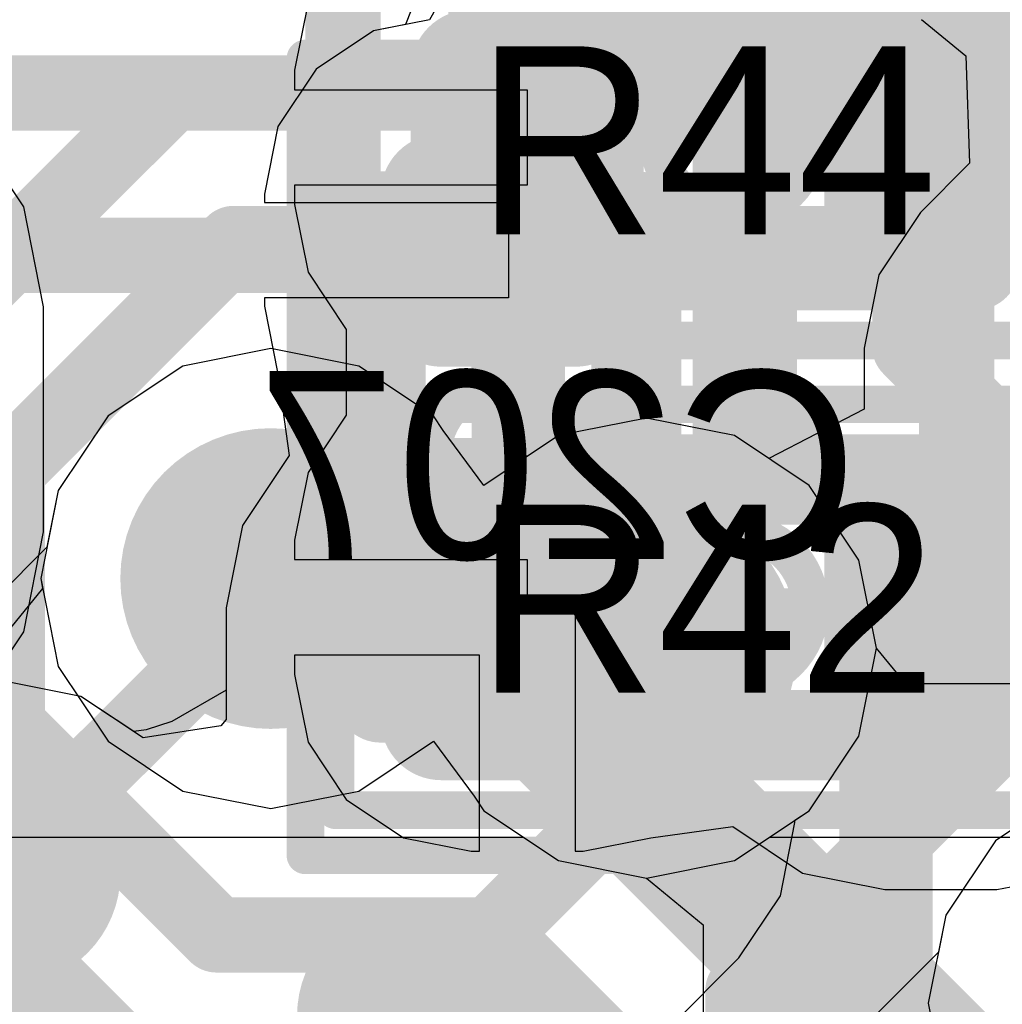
# Model space of a CAD drawing. Header units: millimetres. Extents: x -2 to 68, y -2 to 27.4.
# Tile 256 of 256: x 26.8 to 28.1, y 9.8 to 11.2. Entities that reach past the tile are written whole.
import ezdxf

# ---------------------------------------------------------------- set-up
doc = ezdxf.new("R2010")
doc.units = ezdxf.units.MM
for name, color, linetype in [('BottomLayer', 5, 'Continuous'), ('BottomPaste', 16, 'Continuous'), ('BottomSolder', 6, 'Continuous'), ('DrillGuide', 244, 'Continuous'), ('Mechanical10', 56, 'Continuous'), ('Mechanical13', 56, 'Continuous'), ('Mechanical15', 56, 'Continuous'), ('Mechanical17', 56, 'Continuous'), ('Mechanical2', 216, 'Continuous'), ('Mechanical6', 56, 'Continuous'), ('MidLayer1', 16, 'Continuous'), ('MidLayer2', 76, 'Continuous'), ('MidLayer3', 90, 'Continuous'), ('MidLayer4', 156, 'Continuous'), ('MidLayer5', 130, 'Continuous'), ('MidLayer6', 216, 'Continuous'), ('MidLayer7', 6, 'Continuous'), ('MidLayer8', 54, 'Continuous'), ('MultiLayer', 9, 'Continuous'), ('TopLayer', 1, 'Continuous'), ('TopPaste', 8, 'Continuous'), ('TopSolder', 216, 'Continuous'), ('ViaHoleLayer', 16, 'Continuous')]:
    doc.layers.add(name, color=color, linetype=linetype)

# ---------------------------------------------------------------- blocks, each defined once
blk = doc.blocks.new('CAP_0201_B_8')
at = {"layer": 'BottomLayer', "const_width": 0.0806}
for points in [[(-0.3897, 0.0894, 1), (-0.3091, 0.0894, 1)], [(-0.2409, 0.0894, 1), (-0.1603, 0.0894, 1)], [(0.1603, 0.0894, 1), (0.2409, 0.0894, 1)], [(0.3091, 0.0894, 1), (0.3897, 0.0894, 1)], [(-0.3897, -0.0894, 1), (-0.3091, -0.0894, 1)], [(-0.2409, -0.0894, 1), (-0.1603, -0.0894, 1)], [(0.1603, -0.0894, 1), (0.2409, -0.0894, 1)], [(0.3091, -0.0894, 1), (0.3897, -0.0894, 1)]]:
    blk.add_lwpolyline(points, format="xyb", close=True, dxfattribs=at)
at = {"layer": 'BottomLayer'}
for points in [[(-0.2006, 0.17), (-0.3494, 0.17), (-0.2006, -0.17), (-0.3494, -0.17)], [(0.2006, -0.17), (0.3494, -0.17), (0.2006, 0.17), (0.3494, 0.17)], [(-0.12, 0.0894), (-0.43, 0.0894), (-0.12, -0.0894), (-0.43, -0.0894)], [(0.12, -0.0894), (0.43, -0.0894), (0.12, 0.0894), (0.43, 0.0894)]]:
    blk.add_solid(points, dxfattribs=at)
at = {"layer": 'BottomPaste', "const_width": 0.0806}
for points in [[(-0.3897, 0.0894, 1), (-0.3091, 0.0894, 1)], [(-0.2409, 0.0894, 1), (-0.1603, 0.0894, 1)], [(0.1603, 0.0894, 1), (0.2409, 0.0894, 1)], [(0.3091, 0.0894, 1), (0.3897, 0.0894, 1)], [(-0.3897, -0.0894, 1), (-0.3091, -0.0894, 1)], [(-0.2409, -0.0894, 1), (-0.1603, -0.0894, 1)], [(0.1603, -0.0894, 1), (0.2409, -0.0894, 1)], [(0.3091, -0.0894, 1), (0.3897, -0.0894, 1)]]:
    blk.add_lwpolyline(points, format="xyb", close=True, dxfattribs=at)
at = {"layer": 'BottomPaste'}
for points in [[(-0.2006, 0.17), (-0.3494, 0.17), (-0.2006, -0.17), (-0.3494, -0.17)], [(0.2006, -0.17), (0.3494, -0.17), (0.2006, 0.17), (0.3494, 0.17)], [(-0.12, 0.0894), (-0.43, 0.0894), (-0.12, -0.0894), (-0.43, -0.0894)], [(0.12, -0.0894), (0.43, -0.0894), (0.12, 0.0894), (0.43, 0.0894)]]:
    blk.add_solid(points, dxfattribs=at)
at = {"layer": 'BottomSolder', "const_width": 0.0806}
for points in [[(-0.3897, 0.0894, 1), (-0.3091, 0.0894, 1)], [(-0.2409, 0.0894, 1), (-0.1603, 0.0894, 1)], [(0.1603, 0.0894, 1), (0.2409, 0.0894, 1)], [(0.3091, 0.0894, 1), (0.3897, 0.0894, 1)], [(-0.3897, -0.0894, 1), (-0.3091, -0.0894, 1)], [(-0.2409, -0.0894, 1), (-0.1603, -0.0894, 1)], [(0.1603, -0.0894, 1), (0.2409, -0.0894, 1)], [(0.3091, -0.0894, 1), (0.3897, -0.0894, 1)]]:
    blk.add_lwpolyline(points, format="xyb", close=True, dxfattribs=at)
at = {"layer": 'BottomSolder'}
for points in [[(-0.2006, 0.17), (-0.3494, 0.17), (-0.2006, -0.17), (-0.3494, -0.17)], [(0.2006, -0.17), (0.3494, -0.17), (0.2006, 0.17), (0.3494, 0.17)], [(-0.12, 0.0894), (-0.43, 0.0894), (-0.12, -0.0894), (-0.43, -0.0894)], [(0.12, -0.0894), (0.43, -0.0894), (0.12, 0.0894), (0.43, 0.0894)]]:
    blk.add_solid(points, dxfattribs=at)
at = {"layer": 'Mechanical10', "const_width": 0.12}
for points in [[(0.32, 0.17), (-0.32, 0.17)], [(-0.32, -0.17), (-0.32, 0.17)], [(0.32, -0.17), (0.32, 0.17)], [(0.32, -0.17), (-0.32, -0.17)]]:
    blk.add_lwpolyline(points, dxfattribs=at)
at = {"layer": 'Mechanical10', "const_width": 0.06}
for points in [[(-0.35, 0.17, 1), (-0.29, 0.17, 1)], [(-0.35, 0.17, 1), (-0.29, 0.17, 1)], [(0.29, 0.17, 1), (0.35, 0.17, 1)], [(0.29, 0.17, 1), (0.35, 0.17, 1)], [(-0.35, -0.17, 1), (-0.29, -0.17, 1)], [(-0.35, -0.17, 1), (-0.29, -0.17, 1)], [(0.29, -0.17, 1), (0.35, -0.17, 1)], [(0.29, -0.17, 1), (0.35, -0.17, 1)]]:
    blk.add_lwpolyline(points, format="xyb", close=True, dxfattribs=at)
at = {"layer": 'Mechanical6', "const_width": 0.05}
for points in [[(0.53, 0.27), (-0.53, 0.27)], [(-0.53, -0.27), (-0.53, 0.27)], [(0.53, -0.27), (0.53, 0.27)], [(0, -0.135), (0, 0.135)], [(0.135, 0), (-0.135, 0)], [(0.53, -0.27), (-0.53, -0.27)]]:
    blk.add_lwpolyline(points, dxfattribs=at)
at = {"layer": 'Mechanical6'}
for points, const_width in [([(-0.5425, 0.27, 1), (-0.5175, 0.27, 1)], 0.025), ([(-0.5425, 0.27, 1), (-0.5175, 0.27, 1)], 0.025), ([(0.5175, 0.27, 1), (0.5425, 0.27, 1)], 0.025), ([(0.5175, 0.27, 1), (0.5425, 0.27, 1)], 0.025), ([(-0.0125, 0.135, 1), (0.0125, 0.135, 1)], 0.025), ([(0.1013, 0, 1), (-0.1013, 0, 1)], 0.05), ([(-0.1475, 0, 1), (-0.1225, 0, 1)], 0.025), ([(-0.1138, 0, 1), (-0.0888, 0, 1)], 0.025), ([(0.0888, 0, 1), (0.1138, 0, 1)], 0.025), ([(0.1225, 0, 1), (0.1475, 0, 1)], 0.025), ([(-0.0125, -0.135, 1), (0.0125, -0.135, 1)], 0.025), ([(-0.5425, -0.27, 1), (-0.5175, -0.27, 1)], 0.025), ([(-0.5425, -0.27, 1), (-0.5175, -0.27, 1)], 0.025), ([(0.5175, -0.27, 1), (0.5425, -0.27, 1)], 0.025), ([(0.5175, -0.27, 1), (0.5425, -0.27, 1)], 0.025)]:
    blk.add_lwpolyline(points, format="xyb", close=True, dxfattribs=dict(at, const_width=const_width))
blk = doc.blocks.new('RES_0201_197')
at = {"layer": 'Mechanical13', "const_width": 0.12}
for points in [[(-0.32, 0.17), (0.32, 0.17)], [(-0.32, -0.17), (-0.32, 0.17)], [(0.32, -0.17), (0.32, 0.17)], [(-0.32, -0.17), (0.32, -0.17)]]:
    blk.add_lwpolyline(points, dxfattribs=at)
at = {"layer": 'Mechanical13', "const_width": 0.06}
for points in [[(-0.35, 0.17, 1), (-0.29, 0.17, 1)], [(-0.35, 0.17, 1), (-0.29, 0.17, 1)], [(0.29, 0.17, 1), (0.35, 0.17, 1)], [(0.29, 0.17, 1), (0.35, 0.17, 1)], [(-0.35, -0.17, 1), (-0.29, -0.17, 1)], [(-0.35, -0.17, 1), (-0.29, -0.17, 1)], [(0.29, -0.17, 1), (0.35, -0.17, 1)], [(0.29, -0.17, 1), (0.35, -0.17, 1)]]:
    blk.add_lwpolyline(points, format="xyb", close=True, dxfattribs=at)
at = {"layer": 'Mechanical15', "const_width": 0.05}
for points in [[(-0.53, 0.27), (0.53, 0.27)], [(-0.53, -0.27), (-0.53, 0.27)], [(0.53, -0.27), (0.53, 0.27)], [(0, -0.135), (0, 0.135)], [(-0.135, 0), (0.135, 0)], [(-0.53, -0.27), (0.53, -0.27)]]:
    blk.add_lwpolyline(points, dxfattribs=at)
at = {"layer": 'Mechanical15'}
for points, const_width in [([(-0.5425, 0.27, 1), (-0.5175, 0.27, 1)], 0.025), ([(-0.5425, 0.27, 1), (-0.5175, 0.27, 1)], 0.025), ([(0.5175, 0.27, 1), (0.5425, 0.27, 1)], 0.025), ([(0.5175, 0.27, 1), (0.5425, 0.27, 1)], 0.025), ([(-0.0125, 0.135, 1), (0.0125, 0.135, 1)], 0.025), ([(0.1013, 0, 1), (-0.1013, 0, 1)], 0.05), ([(-0.1475, 0, 1), (-0.1225, 0, 1)], 0.025), ([(-0.1138, 0, 1), (-0.0888, 0, 1)], 0.025), ([(0.0888, 0, 1), (0.1138, 0, 1)], 0.025), ([(0.1225, 0, 1), (0.1475, 0, 1)], 0.025), ([(-0.0125, -0.135, 1), (0.0125, -0.135, 1)], 0.025), ([(-0.5425, -0.27, 1), (-0.5175, -0.27, 1)], 0.025), ([(-0.5425, -0.27, 1), (-0.5175, -0.27, 1)], 0.025), ([(0.5175, -0.27, 1), (0.5425, -0.27, 1)], 0.025), ([(0.5175, -0.27, 1), (0.5425, -0.27, 1)], 0.025)]:
    blk.add_lwpolyline(points, format="xyb", close=True, dxfattribs=dict(at, const_width=const_width))
at = {"layer": 'TopLayer', "const_width": 0.0806}
for points in [[(-0.3897, 0.0894, 1), (-0.3091, 0.0894, 1)], [(-0.2409, 0.0894, 1), (-0.1603, 0.0894, 1)], [(0.1603, 0.0894, 1), (0.2409, 0.0894, 1)], [(0.3091, 0.0894, 1), (0.3897, 0.0894, 1)], [(-0.3897, -0.0894, 1), (-0.3091, -0.0894, 1)], [(-0.2409, -0.0894, 1), (-0.1603, -0.0894, 1)], [(0.1603, -0.0894, 1), (0.2409, -0.0894, 1)], [(0.3091, -0.0894, 1), (0.3897, -0.0894, 1)]]:
    blk.add_lwpolyline(points, format="xyb", close=True, dxfattribs=at)
at = {"layer": 'TopLayer'}
for points in [[(-0.2006, 0.17), (-0.3494, 0.17), (-0.2006, -0.17), (-0.3494, -0.17)], [(0.2006, -0.17), (0.3494, -0.17), (0.2006, 0.17), (0.3494, 0.17)], [(-0.12, 0.0894), (-0.43, 0.0894), (-0.12, -0.0894), (-0.43, -0.0894)], [(0.12, -0.0894), (0.43, -0.0894), (0.12, 0.0894), (0.43, 0.0894)]]:
    blk.add_solid(points, dxfattribs=at)
at = {"layer": 'TopPaste', "const_width": 0.0806}
for points in [[(-0.3897, 0.0894, 1), (-0.3091, 0.0894, 1)], [(-0.2409, 0.0894, 1), (-0.1603, 0.0894, 1)], [(0.1603, 0.0894, 1), (0.2409, 0.0894, 1)], [(0.3091, 0.0894, 1), (0.3897, 0.0894, 1)], [(-0.3897, -0.0894, 1), (-0.3091, -0.0894, 1)], [(-0.2409, -0.0894, 1), (-0.1603, -0.0894, 1)], [(0.1603, -0.0894, 1), (0.2409, -0.0894, 1)], [(0.3091, -0.0894, 1), (0.3897, -0.0894, 1)]]:
    blk.add_lwpolyline(points, format="xyb", close=True, dxfattribs=at)
at = {"layer": 'TopPaste'}
for points in [[(-0.2006, 0.17), (-0.3494, 0.17), (-0.2006, -0.17), (-0.3494, -0.17)], [(0.2006, -0.17), (0.3494, -0.17), (0.2006, 0.17), (0.3494, 0.17)], [(-0.12, 0.0894), (-0.43, 0.0894), (-0.12, -0.0894), (-0.43, -0.0894)], [(0.12, -0.0894), (0.43, -0.0894), (0.12, 0.0894), (0.43, 0.0894)]]:
    blk.add_solid(points, dxfattribs=at)
at = {"layer": 'TopSolder', "const_width": 0.0806}
for points in [[(-0.3897, 0.0894, 1), (-0.3091, 0.0894, 1)], [(-0.2409, 0.0894, 1), (-0.1603, 0.0894, 1)], [(0.1603, 0.0894, 1), (0.2409, 0.0894, 1)], [(0.3091, 0.0894, 1), (0.3897, 0.0894, 1)], [(-0.3897, -0.0894, 1), (-0.3091, -0.0894, 1)], [(-0.2409, -0.0894, 1), (-0.1603, -0.0894, 1)], [(0.1603, -0.0894, 1), (0.2409, -0.0894, 1)], [(0.3091, -0.0894, 1), (0.3897, -0.0894, 1)]]:
    blk.add_lwpolyline(points, format="xyb", close=True, dxfattribs=at)
at = {"layer": 'TopSolder'}
for points in [[(-0.2006, 0.17), (-0.3494, 0.17), (-0.2006, -0.17), (-0.3494, -0.17)], [(0.2006, -0.17), (0.3494, -0.17), (0.2006, 0.17), (0.3494, 0.17)], [(-0.12, 0.0894), (-0.43, 0.0894), (-0.12, -0.0894), (-0.43, -0.0894)], [(0.12, -0.0894), (0.43, -0.0894), (0.12, 0.0894), (0.43, 0.0894)]]:
    blk.add_solid(points, dxfattribs=at)
blk = doc.blocks.new('RES_0201_256')
at = {"layer": 'Mechanical13', "const_width": 0.12}
for points in [[(-0.32, 0.17), (0.32, 0.17)], [(-0.32, -0.17), (-0.32, 0.17)], [(0.32, -0.17), (0.32, 0.17)], [(-0.32, -0.17), (0.32, -0.17)]]:
    blk.add_lwpolyline(points, dxfattribs=at)
at = {"layer": 'Mechanical13', "const_width": 0.06}
for points in [[(-0.35, 0.17, 1), (-0.29, 0.17, 1)], [(-0.35, 0.17, 1), (-0.29, 0.17, 1)], [(0.29, 0.17, 1), (0.35, 0.17, 1)], [(0.29, 0.17, 1), (0.35, 0.17, 1)], [(-0.35, -0.17, 1), (-0.29, -0.17, 1)], [(-0.35, -0.17, 1), (-0.29, -0.17, 1)], [(0.29, -0.17, 1), (0.35, -0.17, 1)], [(0.29, -0.17, 1), (0.35, -0.17, 1)]]:
    blk.add_lwpolyline(points, format="xyb", close=True, dxfattribs=at)
at = {"layer": 'Mechanical15', "const_width": 0.05}
for points in [[(-0.53, 0.27), (0.53, 0.27)], [(-0.53, -0.27), (-0.53, 0.27)], [(0.53, -0.27), (0.53, 0.27)], [(0, -0.135), (0, 0.135)], [(-0.135, 0), (0.135, 0)], [(-0.53, -0.27), (0.53, -0.27)]]:
    blk.add_lwpolyline(points, dxfattribs=at)
at = {"layer": 'Mechanical15'}
for points, const_width in [([(-0.5425, 0.27, 1), (-0.5175, 0.27, 1)], 0.025), ([(-0.5425, 0.27, 1), (-0.5175, 0.27, 1)], 0.025), ([(0.5175, 0.27, 1), (0.5425, 0.27, 1)], 0.025), ([(0.5175, 0.27, 1), (0.5425, 0.27, 1)], 0.025), ([(-0.0125, 0.135, 1), (0.0125, 0.135, 1)], 0.025), ([(0.1013, 0, 1), (-0.1013, 0, 1)], 0.05), ([(-0.1475, 0, 1), (-0.1225, 0, 1)], 0.025), ([(-0.1138, 0, 1), (-0.0888, 0, 1)], 0.025), ([(0.0888, 0, 1), (0.1138, 0, 1)], 0.025), ([(0.1225, 0, 1), (0.1475, 0, 1)], 0.025), ([(-0.0125, -0.135, 1), (0.0125, -0.135, 1)], 0.025), ([(-0.5425, -0.27, 1), (-0.5175, -0.27, 1)], 0.025), ([(-0.5425, -0.27, 1), (-0.5175, -0.27, 1)], 0.025), ([(0.5175, -0.27, 1), (0.5425, -0.27, 1)], 0.025), ([(0.5175, -0.27, 1), (0.5425, -0.27, 1)], 0.025)]:
    blk.add_lwpolyline(points, format="xyb", close=True, dxfattribs=dict(at, const_width=const_width))
at = {"layer": 'TopLayer', "const_width": 0.0806}
for points in [[(-0.3897, 0.0894, 1), (-0.3091, 0.0894, 1)], [(-0.2409, 0.0894, 1), (-0.1603, 0.0894, 1)], [(0.1603, 0.0894, 1), (0.2409, 0.0894, 1)], [(0.3091, 0.0894, 1), (0.3897, 0.0894, 1)], [(-0.3897, -0.0894, 1), (-0.3091, -0.0894, 1)], [(-0.2409, -0.0894, 1), (-0.1603, -0.0894, 1)], [(0.1603, -0.0894, 1), (0.2409, -0.0894, 1)], [(0.3091, -0.0894, 1), (0.3897, -0.0894, 1)]]:
    blk.add_lwpolyline(points, format="xyb", close=True, dxfattribs=at)
at = {"layer": 'TopLayer'}
for points in [[(-0.2006, 0.17), (-0.3494, 0.17), (-0.2006, -0.17), (-0.3494, -0.17)], [(0.2006, -0.17), (0.3494, -0.17), (0.2006, 0.17), (0.3494, 0.17)], [(-0.12, 0.0894), (-0.43, 0.0894), (-0.12, -0.0894), (-0.43, -0.0894)], [(0.12, -0.0894), (0.43, -0.0894), (0.12, 0.0894), (0.43, 0.0894)]]:
    blk.add_solid(points, dxfattribs=at)
at = {"layer": 'TopPaste', "const_width": 0.0806}
for points in [[(-0.3897, 0.0894, 1), (-0.3091, 0.0894, 1)], [(-0.2409, 0.0894, 1), (-0.1603, 0.0894, 1)], [(0.1603, 0.0894, 1), (0.2409, 0.0894, 1)], [(0.3091, 0.0894, 1), (0.3897, 0.0894, 1)], [(-0.3897, -0.0894, 1), (-0.3091, -0.0894, 1)], [(-0.2409, -0.0894, 1), (-0.1603, -0.0894, 1)], [(0.1603, -0.0894, 1), (0.2409, -0.0894, 1)], [(0.3091, -0.0894, 1), (0.3897, -0.0894, 1)]]:
    blk.add_lwpolyline(points, format="xyb", close=True, dxfattribs=at)
at = {"layer": 'TopPaste'}
for points in [[(-0.2006, 0.17), (-0.3494, 0.17), (-0.2006, -0.17), (-0.3494, -0.17)], [(0.2006, -0.17), (0.3494, -0.17), (0.2006, 0.17), (0.3494, 0.17)], [(-0.12, 0.0894), (-0.43, 0.0894), (-0.12, -0.0894), (-0.43, -0.0894)], [(0.12, -0.0894), (0.43, -0.0894), (0.12, 0.0894), (0.43, 0.0894)]]:
    blk.add_solid(points, dxfattribs=at)
at = {"layer": 'TopSolder', "const_width": 0.0806}
for points in [[(-0.3897, 0.0894, 1), (-0.3091, 0.0894, 1)], [(-0.2409, 0.0894, 1), (-0.1603, 0.0894, 1)], [(0.1603, 0.0894, 1), (0.2409, 0.0894, 1)], [(0.3091, 0.0894, 1), (0.3897, 0.0894, 1)], [(-0.3897, -0.0894, 1), (-0.3091, -0.0894, 1)], [(-0.2409, -0.0894, 1), (-0.1603, -0.0894, 1)], [(0.1603, -0.0894, 1), (0.2409, -0.0894, 1)], [(0.3091, -0.0894, 1), (0.3897, -0.0894, 1)]]:
    blk.add_lwpolyline(points, format="xyb", close=True, dxfattribs=at)
at = {"layer": 'TopSolder'}
for points in [[(-0.2006, 0.17), (-0.3494, 0.17), (-0.2006, -0.17), (-0.3494, -0.17)], [(0.2006, -0.17), (0.3494, -0.17), (0.2006, 0.17), (0.3494, 0.17)], [(-0.12, 0.0894), (-0.43, 0.0894), (-0.12, -0.0894), (-0.43, -0.0894)], [(0.12, -0.0894), (0.43, -0.0894), (0.12, 0.0894), (0.43, 0.0894)]]:
    blk.add_solid(points, dxfattribs=at)

msp = doc.modelspace()

# ---------------------------------------------------------------- linework, layer by layer
at = {"layer": 'BottomLayer'}
for p, q in [((27.3642, 11.2784), (27.3129, 11.15)), ((27.3698, 11.2006), (27.3448, 11.1564)), ((27.3448, 11.1564), (27.2706, 11.1416)), ((27.3129, 11.15), (27.2706, 11.1416)), ((27.2706, 11.1416), (27.1943, 11.0907)), ((27.2706, 11.1416), (27.1943, 11.0907)), ((27.1943, 11.0907), (27.1434, 11.0144)), ((27.1943, 11.0907), (27.1434, 11.0144)), ((27.1434, 11.0144), (27.1255, 10.9244)), ((27.1434, 11.0144), (27.1255, 10.9244)), ((27.1255, 10.9244), (27.1255, 10.9135)), ((27.1255, 10.9244), (27.1255, 10.9135)), ((27.1255, 10.9135), (27.45, 10.9135)), ((27.1255, 10.9135), (27.45, 10.9135)), ((27.45, 10.9135), (27.45, 10.7865)), ((27.45, 10.9135), (27.45, 10.7865)), ((27.45, 10.7865), (27.1255, 10.7865)), ((27.1255, 10.7865), (27.1255, 10.7756)), ((27.45, 10.7865), (27.1255, 10.7865)), ((27.1255, 10.7865), (27.1255, 10.7756)), ((27.1255, 10.7756), (27.1434, 10.6856)), ((27.1255, 10.7756), (27.1434, 10.6856)), ((27.1434, 10.6856), (27.1583, 10.5767)), ((27.1434, 10.6856), (27.1583, 10.5767)), ((27.1583, 10.5767), (27.0963, 10.4839)), ((27.1583, 10.5767), (27.0963, 10.4839)), ((27.0963, 10.4839), (27.0745, 10.3744)), ((27.0963, 10.4839), (27.0745, 10.3744)), ((27.0745, 10.3744), (27.0745, 10.2648)), ((27.0745, 10.3744), (27.0745, 10.2256)), ((26.8815, 10.2565), (26.784, 10.2759)), ((26.8815, 10.2565), (26.784, 10.2759)), ((26.9517, 10.2096), (26.8815, 10.2565)), ((26.9642, 10.2012), (26.8815, 10.2565)), ((27.0745, 10.2648), (27.0024, 10.2232)), ((27.0676, 10.2172), (26.9642, 10.2012)), ((27.0024, 10.2232), (26.9682, 10.2118)), ((27.0745, 10.2256), (27.0676, 10.2172)), ((26.9682, 10.2118), (26.9517, 10.2096))]:
    msp.add_line(p, q, dxfattribs=at)
for points, const_width in [([(27.9838, 10.7211), (27.9838, 11.3021)], 0.1), ([(27.7838, 10.6383), (27.7838, 11.2193)], 0.1), ([(27.9838, 10.7211), (30.031, 8.6739)], 0.1), ([(27.7838, 10.6383), (29.9482, 8.4739)], 0.1), ([(27.45, 10.3), (27.465, 10.3)], 0.22), ([(27.465, 10.3), (28.05, 9.715)], 0.22), ([(26.784, 9.9669), (26.784, 10.021)], 0.1), ([(26.55, 9.7329), (26.784, 9.9669)], 0.1), ([(27.3188, 9.8314), (27.55, 9.6002)], 0.1)]:
    msp.add_lwpolyline(points, dxfattribs=dict(at, const_width=const_width))
for points, const_width in [([(27.375, 10.85, 1), (27.525, 10.85, 1)], 0.15), ([(27.9588, 10.7211, 1), (28.0088, 10.7211, 1)], 0.05), ([(27.9588, 10.7211, 1), (28.0088, 10.7211, 1)], 0.05), ([(27.7588, 10.6383, 1), (27.8088, 10.6383, 1)], 0.05), ([(27.7588, 10.6383, 1), (27.8088, 10.6383, 1)], 0.05), ([(27.395, 10.3, 1), (27.505, 10.3, 1)], 0.11), ([(27.41, 10.3, 1), (27.52, 10.3, 1)], 0.11), ([(27.41, 10.3, 1), (27.52, 10.3, 1)], 0.11), ([(26.709, 10.021, 1), (26.859, 10.021, 1)], 0.15), ([(26.759, 10.021, 1), (26.809, 10.021, 1)], 0.05), ([(26.759, 9.9669, 1), (26.809, 9.9669, 1)], 0.05), ([(26.759, 9.9669, 1), (26.809, 9.9669, 1)], 0.05), ([(27.2438, 9.8314, 1), (27.3938, 9.8314, 1)], 0.15), ([(27.2938, 9.8314, 1), (27.3438, 9.8314, 1)], 0.05)]:
    msp.add_lwpolyline(points, format="xyb", close=True, dxfattribs=dict(at, const_width=const_width))
at = {"layer": 'DrillGuide'}
for points, const_width in [([(27.45, 11, 1), (27.5, 11, 1)], 0.05), ([(27.425, 10.85, 1), (27.475, 10.85, 1)], 0.05), ([(27.0838, 10.4132, 1), (27.1838, 10.4132, 1)], 0.1), ([(27.5835, 10.3207, 1), (27.6835, 10.3207, 1)], 0.1), ([(26.759, 10.021, 1), (26.809, 10.021, 1)], 0.05), ([(27.2938, 9.8314, 1), (27.3438, 9.8314, 1)], 0.05)]:
    msp.add_lwpolyline(points, format="xyb", close=True, dxfattribs=dict(at, const_width=const_width))
at = {"layer": 'MidLayer1'}
for p, q in [((27.1338, 10.7191), (27.0168, 10.6958)), ((27.2509, 10.6958), (27.1338, 10.7191)), ((27.0168, 10.6958), (26.9175, 10.6295)), ((27.3501, 10.6295), (27.2509, 10.6958)), ((26.9175, 10.6295), (26.8512, 10.5303)), ((27.3631, 10.61), (27.3501, 10.6295)), ((27.6335, 10.6266), (27.5165, 10.6033)), ((27.7506, 10.6033), (27.6335, 10.6266)), ((27.4172, 10.537), (27.3631, 10.61)), ((27.5165, 10.6033), (27.4172, 10.537)), ((27.8498, 10.537), (27.7506, 10.6033)), ((26.8512, 10.5303), (26.8279, 10.4132)), ((27.9161, 10.4378), (27.8498, 10.537)), ((27.9394, 10.3207), (27.9161, 10.4378)), ((26.8279, 10.4132), (26.8512, 10.2961)), ((27.9161, 10.2037), (27.9394, 10.3207)), ((26.8512, 10.2961), (26.9175, 10.1969)), ((27.8498, 10.1044), (27.9161, 10.2037)), ((26.9175, 10.1969), (27.0168, 10.1306)), ((27.2509, 10.1306), (27.3501, 10.1969)), ((27.3501, 10.1969), (27.4042, 10.1239)), ((27.0168, 10.1306), (27.1338, 10.1073)), ((27.1338, 10.1073), (27.2509, 10.1306)), ((28.197, 10.1308), (28.0977, 10.0645)), ((27.4042, 10.1239), (27.4172, 10.1044)), ((27.4172, 10.1044), (27.5165, 10.0381)), ((27.7506, 10.0381), (27.8498, 10.1044)), ((28.0977, 10.0645), (28.0314, 9.9653)), ((27.5165, 10.0381), (27.6335, 10.0148)), ((27.6335, 10.0148), (27.7506, 10.0381)), ((28.0314, 9.9653), (28.0081, 9.8483)), ((28.0081, 9.8483), (28.0314, 9.7312))]:
    msp.add_line(p, q, dxfattribs=at)
for points, const_width in [([(27.4, 11, 1), (27.55, 11, 1)], 0.15), ([(27.0338, 10.4132, 1), (27.2338, 10.4132, 1)], 0.2), ([(27.5335, 10.3207, 1), (27.7335, 10.3207, 1)], 0.2)]:
    msp.add_lwpolyline(points, format="xyb", close=True, dxfattribs=dict(at, const_width=const_width))
at = {"layer": 'MidLayer2', "const_width": 0.1}
for points in [[(26.5413, 11.059), (28.9282, 11.059)], [(26.6082, 10.8431), (28.3671, 10.8431)]]:
    msp.add_lwpolyline(points, dxfattribs=at)
at = {"layer": 'MidLayer2', "const_width": 0.2}
for points in [[(27.0338, 10.4132, 1), (27.2338, 10.4132, 1)], [(27.5335, 10.3207, 1), (27.7335, 10.3207, 1)]]:
    msp.add_lwpolyline(points, format="xyb", close=True, dxfattribs=at)
at = {"layer": 'MidLayer3', "const_width": 0.1}
for points in [[(27.23, 10.5906), (27.23, 13.405)], [(27.4493, 10.7054), (27.4493, 13.3151)], [(27.6493, 11.3177), (28.046, 10.921)], [(28.046, 10.248), (28.046, 10.921)], [(27.4493, 10.7054), (27.4509, 10.7038)], [(27.4509, 10.5845), (27.4509, 10.7038)], [(27.1338, 10.4944), (27.23, 10.5906)], [(27.4509, 10.5845), (27.6335, 10.4019)], [(27.1338, 10.4132), (27.1338, 10.4944)], [(27.6335, 10.3207), (27.6335, 10.4019)], [(26.619, 10.3821), (27.0619, 9.9391)], [(26.419, 10.2992), (26.9791, 9.7391)], [(27.94, 10.142), (28.046, 10.248)], [(27.94, 9.7123), (27.94, 10.142)], [(27.0619, 9.9391), (27.4295, 9.9391)], [(27.4295, 9.9391), (27.8979, 9.4707)]]:
    msp.add_lwpolyline(points, dxfattribs=at)
at = {"layer": 'MidLayer3'}
for points, const_width in [([(28.021, 10.921, 1), (28.071, 10.921, 1)], 0.05), ([(28.021, 10.921, 1), (28.071, 10.921, 1)], 0.05), ([(27.4243, 10.7054, 1), (27.4743, 10.7054, 1)], 0.05), ([(27.4243, 10.7054, 1), (27.4743, 10.7054, 1)], 0.05), ([(27.4259, 10.7038, 1), (27.4759, 10.7038, 1)], 0.05), ([(27.4259, 10.7038, 1), (27.4759, 10.7038, 1)], 0.05), ([(27.205, 10.5906, 1), (27.255, 10.5906, 1)], 0.05), ([(27.205, 10.5906, 1), (27.255, 10.5906, 1)], 0.05), ([(27.4259, 10.5845, 1), (27.4759, 10.5845, 1)], 0.05), ([(27.4259, 10.5845, 1), (27.4759, 10.5845, 1)], 0.05), ([(27.0338, 10.4132, 1), (27.2338, 10.4132, 1)], 0.2), ([(27.1088, 10.4944, 1), (27.1588, 10.4944, 1)], 0.05), ([(27.1088, 10.4944, 1), (27.1588, 10.4944, 1)], 0.05), ([(27.5335, 10.3207, 1), (27.7335, 10.3207, 1)], 0.2), ([(27.1088, 10.4132, 1), (27.1588, 10.4132, 1)], 0.05), ([(27.6085, 10.4019, 1), (27.6585, 10.4019, 1)], 0.05), ([(27.6085, 10.4019, 1), (27.6585, 10.4019, 1)], 0.05), ([(27.6085, 10.3207, 1), (27.6585, 10.3207, 1)], 0.05), ([(28.021, 10.248, 1), (28.071, 10.248, 1)], 0.05), ([(28.021, 10.248, 1), (28.071, 10.248, 1)], 0.05), ([(27.915, 10.142, 1), (27.965, 10.142, 1)], 0.05), ([(27.915, 10.142, 1), (27.965, 10.142, 1)], 0.05), ([(27.0369, 9.9391, 1), (27.0869, 9.9391, 1)], 0.05), ([(27.0369, 9.9391, 1), (27.0869, 9.9391, 1)], 0.05), ([(27.4045, 9.9391, 1), (27.4545, 9.9391, 1)], 0.05), ([(27.4045, 9.9391, 1), (27.4545, 9.9391, 1)], 0.05)]:
    msp.add_lwpolyline(points, format="xyb", close=True, dxfattribs=dict(at, const_width=const_width))
at = {"layer": 'MidLayer4'}
for p, q in [((27.1338, 10.7191), (27.0168, 10.6958)), ((27.2509, 10.6958), (27.1338, 10.7191)), ((27.0168, 10.6958), (26.9175, 10.6295)), ((27.3501, 10.6295), (27.2509, 10.6958)), ((26.9175, 10.6295), (26.8512, 10.5303)), ((27.3631, 10.61), (27.3501, 10.6295)), ((27.6335, 10.6266), (27.5165, 10.6033)), ((27.7506, 10.6033), (27.6335, 10.6266)), ((27.4172, 10.537), (27.3631, 10.61)), ((27.5165, 10.6033), (27.4172, 10.537)), ((27.8498, 10.537), (27.7506, 10.6033)), ((26.8512, 10.5303), (26.8362, 10.4549)), ((27.9161, 10.4378), (27.8498, 10.537)), ((26.8362, 10.4549), (26.6038, 10.2224)), ((27.9394, 10.3207), (27.9161, 10.4378)), ((27.9161, 10.2037), (27.9394, 10.3207)), ((27.8498, 10.1044), (27.9161, 10.2037)), ((28.197, 10.1308), (28.0977, 10.0645)), ((27.831, 10.0919), (27.8498, 10.1044)), ((27.8116, 9.9912), (27.831, 10.0888)), ((27.831, 10.0888), (27.831, 10.0919)), ((28.0977, 10.0645), (28.0314, 9.9653)), ((27.7564, 9.9086), (27.8116, 9.9912)), ((28.0314, 9.9653), (28.0217, 9.9164)), ((28.0217, 9.9164), (27.8815, 9.7762)), ((27.499, 9.6512), (27.7564, 9.9086))]:
    msp.add_line(p, q, dxfattribs=at)
for points, const_width in [([(27.375, 10.85, 1), (27.525, 10.85, 1)], 0.15), ([(27.0338, 10.4132, 1), (27.2338, 10.4132, 1)], 0.2), ([(27.5335, 10.3207, 1), (27.7335, 10.3207, 1)], 0.2), ([(27.1088, 10.4132, 1), (27.1588, 10.4132, 1)], 0.05), ([(27.1088, 10.392, 1), (27.1588, 10.392, 1)], 0.05), ([(27.1088, 10.392, 1), (27.1588, 10.392, 1)], 0.05), ([(27.6085, 10.3207, 1), (27.6585, 10.3207, 1)], 0.05), ([(27.5511, 10.2633, 1), (27.6011, 10.2633, 1)], 0.05), ([(27.5511, 10.2633, 1), (27.6011, 10.2633, 1)], 0.05), ([(26.709, 10.021, 1), (26.859, 10.021, 1)], 0.15), ([(27.5511, 10.0888, 1), (27.6011, 10.0888, 1)], 0.05), ([(27.5511, 10.0888, 1), (27.6011, 10.0888, 1)], 0.05), ([(26.759, 10.0422, 1), (26.809, 10.0422, 1)], 0.05), ([(26.759, 10.0422, 1), (26.809, 10.0422, 1)], 0.05), ([(26.759, 10.021, 1), (26.809, 10.021, 1)], 0.05), ([(27.2438, 9.8314, 1), (27.3938, 9.8314, 1)], 0.15), ([(27.2938, 9.8314, 1), (27.3438, 9.8314, 1)], 0.05)]:
    msp.add_lwpolyline(points, format="xyb", close=True, dxfattribs=dict(at, const_width=const_width))
at = {"layer": 'MidLayer4', "const_width": 0.1}
for points in [[(27.1338, 10.392), (27.1338, 10.4132)], [(26.784, 10.0422), (27.1338, 10.392)], [(27.5761, 10.2633), (27.6335, 10.3207)], [(27.5761, 10.0888), (27.5761, 10.2633)], [(27.3188, 9.8314), (27.5761, 10.0888)], [(26.784, 10.021), (26.784, 10.0422)]]:
    msp.add_lwpolyline(points, dxfattribs=at)
at = {"layer": 'MidLayer5'}
for p, q in [((27.9993, 11.1568), (28.058, 11.1086)), ((28.058, 11.1086), (28.0633, 10.9656)), ((28.0633, 10.9656), (27.9978, 10.9)), ((27.9978, 10.9), (27.9425, 10.8173)), ((27.9425, 10.8173), (27.9231, 10.7198)), ((27.1338, 10.7191), (27.0168, 10.6958)), ((27.2509, 10.6958), (27.1338, 10.7191)), ((27.9231, 10.7198), (27.9231, 10.6385)), ((27.0168, 10.6958), (26.9175, 10.6295)), ((27.3501, 10.6295), (27.2509, 10.6958)), ((27.9231, 10.6385), (27.7961, 10.5729)), ((26.9175, 10.6295), (26.8512, 10.5303)), ((27.3631, 10.61), (27.3501, 10.6295)), ((27.6335, 10.6266), (27.5165, 10.6033)), ((27.7506, 10.6033), (27.6335, 10.6266)), ((27.4172, 10.537), (27.3631, 10.61)), ((27.5165, 10.6033), (27.4172, 10.537)), ((27.7961, 10.5729), (27.7506, 10.6033)), ((26.8512, 10.5303), (26.8279, 10.4132)), ((26.8279, 10.4132), (26.8512, 10.2961)), ((26.8512, 10.2961), (26.9175, 10.1969)), ((26.9175, 10.1969), (27.0168, 10.1306)), ((27.2509, 10.1306), (27.3501, 10.1969)), ((27.3501, 10.1969), (27.4042, 10.1239)), ((27.0168, 10.1306), (27.1338, 10.1073)), ((27.1338, 10.1073), (27.2509, 10.1306)), ((27.4042, 10.1239), (27.4172, 10.1044)), ((27.4172, 10.1044), (27.5165, 10.0381)), ((27.5165, 10.0381), (27.6335, 10.0148)), ((27.6335, 10.0148), (27.7091, 9.9528)), ((27.7091, 9.9528), (27.7091, 9.6659))]:
    msp.add_line(p, q, dxfattribs=at)
for points, const_width in [([(27.0338, 10.4132, 1), (27.2338, 10.4132, 1)], 0.2), ([(27.5335, 10.3207, 1), (27.7335, 10.3207, 1)], 0.2), ([(27.939, 10.1562, 1), (27.989, 10.1562, 1)], 0.05), ([(27.939, 10.1562, 1), (27.989, 10.1562, 1)], 0.05)]:
    msp.add_lwpolyline(points, format="xyb", close=True, dxfattribs=dict(at, const_width=const_width))
at = {"layer": 'MidLayer5', "const_width": 0.1}
for points in [[(27.964, 10.1562), (28.178, 10.3702)], [(27.964, 9.6659), (27.964, 10.1562)]]:
    msp.add_lwpolyline(points, dxfattribs=at)
at = {"layer": 'MidLayer6', "const_width": 0.1}
for points in [[(26.5838, 10.641), (27.0018, 11.059)], [(27.0018, 11.059), (28.7558, 11.059)], [(26.7838, 10.5582), (27.0846, 10.859)], [(27.0846, 10.859), (28.673, 10.859)], [(26.7838, 9.3069), (26.7838, 10.5582)], [(27.7618, 9.8655), (28.3479, 10.4516)], [(27.7618, 9.4543), (27.7618, 9.8655)]]:
    msp.add_lwpolyline(points, dxfattribs=at)
at = {"layer": 'MidLayer6'}
for points, const_width in [([(26.9768, 11.059, 1), (27.0268, 11.059, 1)], 0.05), ([(26.9768, 11.059, 1), (27.0268, 11.059, 1)], 0.05), ([(27.0596, 10.859, 1), (27.1096, 10.859, 1)], 0.05), ([(27.0596, 10.859, 1), (27.1096, 10.859, 1)], 0.05), ([(27.0338, 10.4132, 1), (27.2338, 10.4132, 1)], 0.2), ([(26.7588, 10.5582, 1), (26.8088, 10.5582, 1)], 0.05), ([(26.7588, 10.5582, 1), (26.8088, 10.5582, 1)], 0.05), ([(27.5335, 10.3207, 1), (27.7335, 10.3207, 1)], 0.2), ([(27.7368, 9.8655, 1), (27.7868, 9.8655, 1)], 0.05), ([(27.7368, 9.8655, 1), (27.7868, 9.8655, 1)], 0.05)]:
    msp.add_lwpolyline(points, format="xyb", close=True, dxfattribs=dict(at, const_width=const_width))
at = {"layer": 'MidLayer7'}
for p, q in [((27.1338, 10.7191), (27.0168, 10.6958)), ((27.2509, 10.6958), (27.1338, 10.7191)), ((27.0168, 10.6958), (26.9175, 10.6295)), ((27.3501, 10.6295), (27.2509, 10.6958)), ((26.9175, 10.6295), (26.8512, 10.5303)), ((27.3631, 10.61), (27.3501, 10.6295)), ((27.6335, 10.6266), (27.5165, 10.6033)), ((27.7506, 10.6033), (27.6335, 10.6266)), ((27.4172, 10.537), (27.3631, 10.61)), ((27.5165, 10.6033), (27.4172, 10.537)), ((27.8498, 10.537), (27.7506, 10.6033)), ((26.8512, 10.5303), (26.8279, 10.4132)), ((27.9161, 10.4378), (27.8498, 10.537)), ((27.9394, 10.3207), (27.9161, 10.4378)), ((26.8279, 10.4132), (26.8305, 10.4002)), ((26.8305, 10.4002), (26.7263, 10.2732)), ((27.9784, 10.2732), (27.9394, 10.3207)), ((28.172, 10.2732), (27.9784, 10.2732)), ((23.1079, 10.0692), (27.4699, 10.0692)), ((27.4699, 10.0692), (27.5165, 10.0381)), ((27.7506, 10.0381), (27.7971, 10.0692)), ((27.7971, 10.0692), (28.5924, 10.0692)), ((27.5165, 10.0381), (27.6335, 10.0148)), ((27.6335, 10.0148), (27.7506, 10.0381))]:
    msp.add_line(p, q, dxfattribs=at)
at = {"layer": 'MidLayer7', "const_width": 0.2}
for points in [[(27.0338, 10.4132, 1), (27.2338, 10.4132, 1)], [(27.5335, 10.3207, 1), (27.7335, 10.3207, 1)]]:
    msp.add_lwpolyline(points, format="xyb", close=True, dxfattribs=at)
at = {"layer": 'MidLayer8'}
for p, q in [((27.1338, 10.7191), (27.0168, 10.6958)), ((27.2509, 10.6958), (27.1338, 10.7191)), ((27.0168, 10.6958), (26.9175, 10.6295)), ((27.3501, 10.6295), (27.2509, 10.6958)), ((26.9175, 10.6295), (26.8512, 10.5303)), ((27.3631, 10.61), (27.3501, 10.6295)), ((27.6335, 10.6266), (27.5165, 10.6033)), ((27.7506, 10.6033), (27.6335, 10.6266)), ((27.4172, 10.537), (27.3631, 10.61)), ((27.5165, 10.6033), (27.4172, 10.537)), ((27.8498, 10.537), (27.7506, 10.6033)), ((26.8512, 10.5303), (26.8279, 10.4132)), ((27.9161, 10.4378), (27.8498, 10.537)), ((27.9394, 10.3207), (27.9161, 10.4378)), ((26.8279, 10.4132), (26.8512, 10.2961)), ((27.9161, 10.2037), (27.9394, 10.3207)), ((26.8512, 10.2961), (26.9175, 10.1969)), ((27.8498, 10.1044), (27.9161, 10.2037)), ((26.9175, 10.1969), (27.0168, 10.1306)), ((27.2509, 10.1306), (27.3501, 10.1969)), ((27.3501, 10.1969), (27.4042, 10.1239)), ((27.0168, 10.1306), (27.1338, 10.1073)), ((27.1338, 10.1073), (27.2509, 10.1306)), ((28.197, 10.1308), (28.0977, 10.0645)), ((27.4042, 10.1239), (27.4172, 10.1044)), ((27.4172, 10.1044), (27.5165, 10.0381)), ((27.7506, 10.0381), (27.8498, 10.1044)), ((28.0977, 10.0645), (28.0314, 9.9653)), ((27.5165, 10.0381), (27.6335, 10.0148)), ((27.6335, 10.0148), (27.7506, 10.0381)), ((28.0314, 9.9653), (28.0081, 9.8483)), ((28.0081, 9.8483), (28.0314, 9.7312))]:
    msp.add_line(p, q, dxfattribs=at)
at = {"layer": 'MidLayer8', "const_width": 0.2}
for points in [[(27.0338, 10.4132, 1), (27.2338, 10.4132, 1)], [(27.5335, 10.3207, 1), (27.7335, 10.3207, 1)]]:
    msp.add_lwpolyline(points, format="xyb", close=True, dxfattribs=at)
at = {"layer": 'MultiLayer'}
for points, const_width in [([(27.4, 11, 1), (27.55, 11, 1)], 0.15), ([(27.375, 10.85, 1), (27.525, 10.85, 1)], 0.15), ([(27.0338, 10.4132, 1), (27.2338, 10.4132, 1)], 0.2), ([(27.5335, 10.3207, 1), (27.7335, 10.3207, 1)], 0.2), ([(26.709, 10.021, 1), (26.859, 10.021, 1)], 0.15), ([(27.2438, 9.8314, 1), (27.3938, 9.8314, 1)], 0.15)]:
    msp.add_lwpolyline(points, format="xyb", close=True, dxfattribs=dict(at, const_width=const_width))
at = {"layer": 'TopLayer'}
for p, q in [((27.1834, 11.1794), (27.1655, 11.0894)), ((27.1655, 11.0894), (27.1655, 11.0635)), ((27.1655, 11.0635), (27.475, 11.0635)), ((27.475, 11.0635), (27.475, 10.9365)), ((26.8053, 10.9075), (26.7301, 11.0201)), ((27.475, 10.9365), (27.1655, 10.9365)), ((27.1655, 10.9365), (27.1655, 10.9106)), ((27.1655, 10.9106), (27.1834, 10.8206)), ((26.8317, 10.7747), (26.8053, 10.9075)), ((27.1834, 10.8206), (27.2343, 10.7443)), ((26.8317, 10.4752), (26.8317, 10.7747)), ((27.2343, 10.7443), (27.2343, 10.6307)), ((27.2343, 10.6307), (27.1834, 10.5544)), ((27.1834, 10.5544), (27.1655, 10.4644)), ((26.8053, 10.3425), (26.8317, 10.4752)), ((27.1655, 10.4644), (27.1655, 10.4385)), ((27.1655, 10.4385), (27.475, 10.4385)), ((27.475, 10.4385), (27.475, 10.375)), ((27.475, 10.375), (27.5385, 10.375)), ((27.5385, 10.375), (27.5385, 10.0505)), ((26.7301, 10.2299), (26.8053, 10.3425)), ((27.4115, 10.3115), (27.1655, 10.3115)), ((27.1655, 10.3115), (27.1655, 10.2856)), ((27.4115, 10.0505), (27.4115, 10.3115)), ((27.1655, 10.2856), (27.1834, 10.1956)), ((27.1834, 10.1956), (27.2343, 10.1193)), ((27.2343, 10.1193), (27.3106, 10.0684)), ((27.6394, 10.0684), (27.7483, 10.0833)), ((27.7483, 10.0833), (27.8411, 10.0213)), ((27.3106, 10.0684), (27.4006, 10.0505)), ((27.5494, 10.0505), (27.6394, 10.0684)), ((27.4006, 10.0505), (27.4115, 10.0505)), ((27.5385, 10.0505), (27.5494, 10.0505)), ((27.8411, 10.0213), (27.9506, 9.9995)), ((28.0994, 9.9995), (28.2089, 10.0213)), ((27.9506, 9.9995), (28.0994, 9.9995))]:
    msp.add_line(p, q, dxfattribs=at)
at = {"layer": 'TopLayer', "const_width": 0.1}
for points in [[(27.475, 11), (27.475, 11.65)], [(27.475, 10.375), (27.475, 11)], [(28.025, 11), (28.2845, 11)], [(28.025, 10.375), (29.0688, 10.375)]]:
    msp.add_lwpolyline(points, dxfattribs=at)
at = {"layer": 'TopLayer'}
for points, const_width in [([(27.4, 11, 1), (27.55, 11, 1)], 0.15), ([(27.45, 11, 1), (27.5, 11, 1)], 0.05), ([(27.45, 11, 1), (27.5, 11, 1)], 0.05), ([(28, 11, 1), (28.05, 11, 1)], 0.05), ([(27.45, 10.375, 1), (27.5, 10.375, 1)], 0.05), ([(28, 10.375, 1), (28.05, 10.375, 1)], 0.05)]:
    msp.add_lwpolyline(points, format="xyb", close=True, dxfattribs=dict(at, const_width=const_width))
at = {"layer": 'ViaHoleLayer'}
for points, const_width in [([(27.45, 11, 1), (27.5, 11, 1)], 0.05), ([(27.425, 10.85, 1), (27.475, 10.85, 1)], 0.05), ([(27.0838, 10.4132, 1), (27.1838, 10.4132, 1)], 0.1), ([(27.5835, 10.3207, 1), (27.6835, 10.3207, 1)], 0.1), ([(26.759, 10.021, 1), (26.809, 10.021, 1)], 0.05), ([(27.2938, 9.8314, 1), (27.3438, 9.8314, 1)], 0.05)]:
    msp.add_lwpolyline(points, format="xyb", close=True, dxfattribs=dict(at, const_width=const_width))

# ---------------------------------------------------------------- block references
for name, p in [('RES_0201_256', (27.75, 11)), ('RES_0201_197', (27.75, 10.375))]:
    msp.add_blockref(name, p)
at = {"rotation": 270}
msp.add_blockref('CAP_0201_B_8', (27.45, 10.575), dxfattribs=at)

# ---------------------------------------------------------------- texts
at = {"layer": 'Mechanical17', "text_generation_flag": 2}
msp.add_text('C207', height=0.25, dxfattribs=at).set_placement((27.9146, 10.4394))
at = {"layer": 'Mechanical2'}
for s, p in [('R44', (27.4066, 10.8712)), ('R42', (27.4066, 10.2616))]:
    msp.add_text(s, height=0.25, dxfattribs=at).set_placement(p)

doc.saveas('drawing.dxf')
